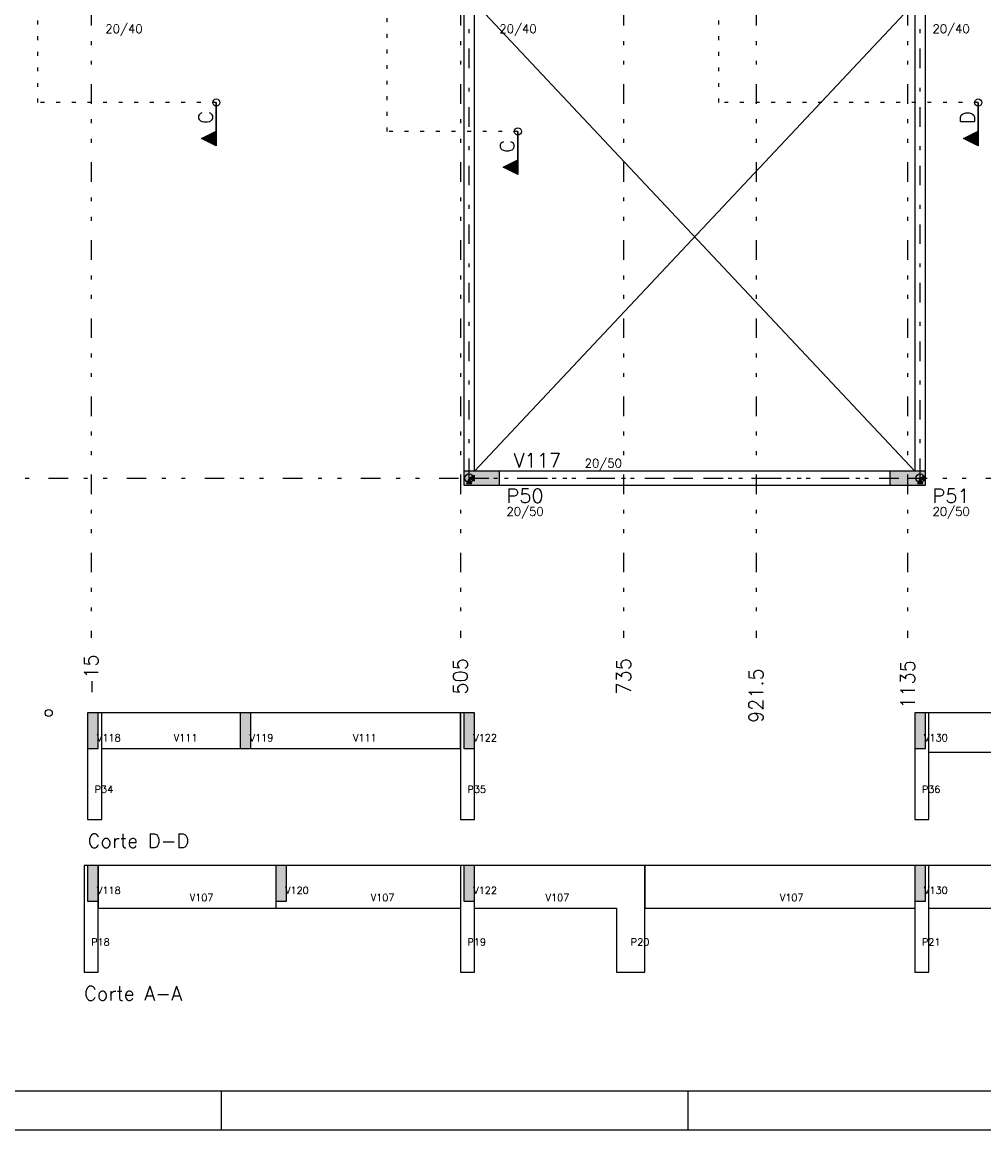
# Model space of a CAD drawing. Extents: x 0 to 119, y 0 to 84.
# Tile 2 of 14: x 16 to 41, y 0 to 28. Entities that reach past the tile are written whole.
import ezdxf

# ---------------------------------------------------------------- set-up
doc = ezdxf.new("R2010")
doc.units = 0
doc.header["$MEASUREMENT"] = 0
for name, pattern in [('ESTILO_TQS_0002', [0.4, 0.1, -0.3]), ('ESTILO_TQS_0003', [1.5, 0.5, -0.4, 0.1, -0.5]), ('ESTILO_TQS_0004', [2, 0.5, -0.4, 0.1, -0.4, 0.1, -0.5])]:
    doc.linetypes.add(name, pattern=pattern)
for name, color, linetype in [('1', 1, 'CONTINUOUS'), ('2', 2, 'CONTINUOUS'), ('3', 3, 'CONTINUOUS'), ('4', 4, 'CONTINUOUS'), ('6', 6, 'CONTINUOUS'), ('8', 8, 'CONTINUOUS'), ('9', 9, 'CONTINUOUS')]:
    doc.layers.add(name, color=color, linetype=linetype)
doc.styles.get("Standard").update_dxf_attribs({"font": 'ROMANS.SHX'})

msp = doc.modelspace()

# ---------------------------------------------------------------- linework, layer by layer
at = {"layer": '1', "linetype": 'ESTILO_TQS_0004'}
for p, q in [((17.66, 80.782), (17.66, 12.6)), ((27.115, 80.782), (27.115, 12.6)), ((31.296, 80.782), (31.296, 12.6)), ((34.687, 80.782), (34.687, 12.6)), ((38.569, 80.782), (38.569, 12.6)), ((12.569, 16.691), (78.533, 16.691))]:
    msp.add_line(p, q, dxfattribs=at)
at = {"layer": '1', "linetype": 'ESTILO_TQS_0003'}
for p, q in [((27.342, 16.691), (27.342, 29.009)), ((38.887, 16.691), (38.887, 29.009)), ((27.342, 16.691), (38.887, 16.691))]:
    msp.add_line(p, q, dxfattribs=at)
at = {"layer": '1', "linetype": 'Continuous'}
for p, q in [((27.66, 16.691), (27.66, 16.691)), ((38.569, 16.691), (38.569, 16.691)), ((21, 0), (21, 1)), ((32.95, 0), (32.95, 1)), ((0, 0), (118.9, 0))]:
    msp.add_line(p, q, dxfattribs=at)
for points in [[(27.206, 28.873), (27.206, 16.873)], [(27.478, 16.873), (27.478, 28.873)], [(38.751, 28.873), (38.751, 16.873)], [(39.024, 16.873), (39.024, 28.873)], [(27.478, 16.623), (27.478, 16.759), (27.342, 16.691), (27.478, 16.623)], [(38.115, 16.873), (28.115, 16.873)], [(39.024, 16.623), (39.024, 16.759), (38.887, 16.691), (39.024, 16.623)], [(27.274, 16.555), (27.41, 16.555), (27.342, 16.691), (27.274, 16.555)], [(28.115, 16.509), (38.115, 16.509)], [(38.819, 16.555), (38.956, 16.555), (38.887, 16.691), (38.819, 16.555)]]:
    msp.add_lwpolyline(points, dxfattribs=at)
for centre, radius in [((20.864, 26.311), 0.0909), ((40.375, 26.311), 0.0909), ((28.587, 25.571), 0.0909), ((27.342, 16.691), 0.109), ((27.342, 16.691), 0.109), ((38.887, 16.691), 0.109), ((38.887, 16.691), 0.109), ((16.573, 10.677), 0.0909)]:
    msp.add_circle(centre, radius, dxfattribs=at)
at = {"layer": '2', "linetype": 'Continuous'}
for p, q in [((27.478, 16.873), (38.751, 28.873)), ((27.478, 28.873), (38.751, 16.873))]:
    msp.add_line(p, q, dxfattribs=at)
at = {"layer": '3', "linetype": 'ESTILO_TQS_0002'}
for p, q in [((16.297, 26.311), (16.297, 78.065)), ((25.238, 25.571), (25.238, 77.934)), ((33.733, 26.311), (33.733, 77.511)), ((20.864, 26.311), (16.297, 26.311)), ((40.375, 26.311), (33.733, 26.311)), ((28.587, 25.571), (25.238, 25.571))]:
    msp.add_line(p, q, dxfattribs=at)
at = {"layer": '3', "linetype": 'Continuous'}
for p, q in [((20.862, 25.208), (20.862, 26.311)), ((20.864, 26.311), (20.864, 25.206)), ((40.374, 25.208), (40.374, 26.311)), ((40.375, 26.311), (40.375, 25.206)), ((20.487, 25.394), (20.862, 25.582)), ((20.49, 25.394), (20.862, 25.58)), ((20.777, 25.251), (20.777, 25.537)), ((20.806, 25.236), (20.806, 25.552)), ((20.835, 25.222), (20.835, 25.566)), ((28.585, 24.468), (28.585, 25.571)), ((28.587, 25.571), (28.587, 24.466)), ((39.998, 25.394), (40.374, 25.582)), ((40.002, 25.394), (40.374, 25.58)), ((40.288, 25.251), (40.288, 25.537)), ((40.317, 25.236), (40.317, 25.552)), ((40.346, 25.222), (40.346, 25.566)), ((20.864, 25.206), (20.487, 25.394)), ((20.862, 25.208), (20.49, 25.394)), ((20.516, 25.381), (20.516, 25.407)), ((20.545, 25.367), (20.545, 25.421)), ((20.574, 25.352), (20.574, 25.436)), ((20.603, 25.338), (20.603, 25.45)), ((20.632, 25.323), (20.632, 25.465)), ((20.661, 25.309), (20.661, 25.479)), ((20.69, 25.294), (20.69, 25.494)), ((20.719, 25.28), (20.719, 25.508)), ((20.748, 25.265), (20.748, 25.523)), ((40.375, 25.206), (39.998, 25.394)), ((40.374, 25.208), (40.002, 25.394)), ((40.027, 25.381), (40.027, 25.407)), ((40.056, 25.367), (40.056, 25.421)), ((40.085, 25.352), (40.085, 25.436)), ((40.114, 25.338), (40.114, 25.45)), ((40.143, 25.323), (40.143, 25.465)), ((40.173, 25.309), (40.172, 25.479)), ((40.201, 25.294), (40.201, 25.494)), ((40.23, 25.28), (40.23, 25.508)), ((40.259, 25.265), (40.259, 25.523)), ((28.21, 24.654), (28.585, 24.842)), ((28.213, 24.654), (28.585, 24.84)), ((28.297, 24.613), (28.297, 24.696)), ((28.326, 24.598), (28.326, 24.711)), ((28.355, 24.584), (28.355, 24.725)), ((28.384, 24.569), (28.384, 24.74)), ((28.413, 24.555), (28.413, 24.754)), ((28.442, 24.54), (28.442, 24.769)), ((28.471, 24.526), (28.471, 24.783)), ((28.5, 24.511), (28.5, 24.798)), ((28.529, 24.497), (28.529, 24.812)), ((28.558, 24.482), (28.558, 24.827)), ((28.587, 24.466), (28.21, 24.654)), ((28.585, 24.468), (28.213, 24.654)), ((28.239, 24.642), (28.239, 24.667)), ((28.268, 24.627), (28.268, 24.682))]:
    msp.add_line(p, q, dxfattribs=at)
for points in [[(20.862, 25.208), (20.49, 25.394), (20.862, 25.58), (20.862, 25.208)], [(40.374, 25.208), (40.002, 25.394), (40.374, 25.58), (40.374, 25.208)], [(28.585, 24.468), (28.213, 24.654), (28.585, 24.84), (28.585, 24.468)]]:
    msp.add_lwpolyline(points, dxfattribs=at)
at = {"layer": '6', "linetype": 'Continuous'}
for p, q in [((17.569, 10.677), (17.569, 9.768)), ((17.842, 10.677), (17.569, 10.677)), ((17.842, 10.075), (17.842, 10.677)), ((17.933, 10.677), (17.842, 10.677)), ((21.478, 10.677), (17.933, 10.677)), ((17.933, 7.95), (17.933, 10.677)), ((21.478, 10.677), (21.478, 9.768)), ((21.751, 10.677), (21.478, 10.677)), ((27.115, 10.677), (21.751, 10.677)), ((21.751, 10.145), (21.751, 10.677)), ((27.115, 9.768), (27.115, 10.677)), ((27.115, 10.677), (27.115, 7.95)), ((27.206, 10.677), (27.115, 10.677)), ((27.206, 10.677), (27.206, 9.768)), ((27.478, 10.677), (27.206, 10.677)), ((27.478, 9.88), (27.478, 10.677)), ((27.478, 7.95), (27.478, 10.677)), ((38.751, 10.677), (38.751, 9.768)), ((39.024, 10.677), (38.751, 10.677)), ((38.751, 10.677), (38.751, 7.95)), ((39.024, 10.136), (39.024, 10.677)), ((39.115, 10.677), (39.024, 10.677)), ((42.478, 10.677), (39.115, 10.677)), ((39.115, 7.95), (39.115, 10.677)), ((17.842, 9.768), (17.842, 10.075)), ((21.751, 9.768), (21.751, 10.145)), ((39.024, 9.768), (39.024, 10.136)), ((17.569, 9.768), (17.754, 9.768)), ((17.569, 9.768), (17.569, 7.95)), ((17.754, 9.768), (17.842, 9.768)), ((17.933, 9.768), (21.478, 9.768)), ((21.478, 9.768), (21.633, 9.768)), ((21.615, 9.768), (21.633, 9.768)), ((21.633, 9.768), (21.751, 9.768)), ((21.751, 9.768), (27.115, 9.768)), ((27.206, 9.768), (27.445, 9.768)), ((27.445, 9.768), (27.478, 9.768)), ((27.478, 9.768), (27.478, 9.88)), ((38.751, 9.768), (38.919, 9.768)), ((38.919, 9.768), (39.024, 9.768)), ((39.115, 9.677), (42.478, 9.677)), ((17.569, 7.95), (17.933, 7.95)), ((27.115, 7.95), (27.478, 7.95)), ((38.751, 7.95), (39.115, 7.95)), ((17.478, 6.768), (17.478, 4.041)), ((17.569, 6.768), (17.478, 6.768)), ((17.569, 6.768), (17.569, 5.859)), ((17.842, 6.768), (17.569, 6.768)), ((17.842, 6.343), (17.842, 6.768)), ((17.842, 6.768), (17.842, 5.677)), ((22.387, 6.768), (17.842, 6.768)), ((17.842, 4.041), (17.842, 6.768)), ((22.387, 6.768), (22.387, 5.859)), ((22.66, 6.768), (22.387, 6.768)), ((27.115, 6.768), (22.66, 6.768)), ((22.66, 6.339), (22.66, 6.768)), ((27.115, 6.768), (27.115, 4.041)), ((27.206, 6.768), (27.115, 6.768)), ((27.206, 6.768), (27.206, 5.859)), ((27.478, 6.768), (27.206, 6.768)), ((31.115, 6.768), (27.478, 6.768)), ((27.478, 6.343), (27.478, 6.768)), ((27.478, 4.041), (27.478, 6.768)), ((31.842, 6.768), (31.115, 6.768)), ((31.842, 6.768), (31.842, 5.677)), ((38.751, 6.768), (31.842, 6.768)), ((31.842, 4.041), (31.842, 6.768)), ((38.751, 6.768), (38.751, 5.859)), ((39.024, 6.768), (38.751, 6.768)), ((38.751, 6.768), (38.751, 4.041)), ((39.024, 6.343), (39.024, 6.768)), ((39.115, 6.768), (39.024, 6.768)), ((41.896, 6.768), (39.115, 6.768)), ((39.115, 4.041), (39.115, 6.768)), ((17.842, 5.859), (17.842, 6.343)), ((22.66, 5.859), (22.66, 6.339)), ((27.478, 5.859), (27.478, 6.343)), ((39.024, 5.859), (39.024, 6.343)), ((17.569, 5.859), (17.697, 5.859)), ((17.697, 5.859), (17.842, 5.859)), ((17.842, 5.677), (22.387, 5.677)), ((22.387, 5.859), (22.387, 5.677)), ((22.387, 5.859), (22.516, 5.859)), ((22.387, 5.677), (22.524, 5.677)), ((22.516, 5.859), (22.66, 5.859)), ((22.524, 5.677), (22.66, 5.677)), ((22.66, 5.677), (27.115, 5.677)), ((27.206, 5.859), (27.333, 5.859)), ((27.333, 5.859), (27.478, 5.859)), ((27.478, 5.677), (31.115, 5.677)), ((31.115, 5.677), (31.115, 4.041)), ((31.842, 5.677), (38.751, 5.677)), ((38.751, 5.859), (38.879, 5.859)), ((38.879, 5.859), (39.024, 5.859)), ((39.115, 5.677), (41.896, 5.677)), ((17.478, 4.041), (17.842, 4.041)), ((27.115, 4.041), (27.478, 4.041)), ((31.115, 4.041), (31.842, 4.041)), ((38.751, 4.041), (39.115, 4.041))]:
    msp.add_line(p, q, dxfattribs=at)
for points in [[(28.115, 16.509), (28.115, 16.873), (27.206, 16.873), (27.206, 16.509), (28.115, 16.509)], [(39.024, 16.509), (39.024, 16.873), (38.115, 16.873), (38.115, 16.509), (39.024, 16.509)]]:
    msp.add_lwpolyline(points, dxfattribs=at)
at = {"layer": '8', "linetype": 'Continuous'}
msp.add_line((2.5, 1), (117.9, 1), dxfattribs=at)
at = {"layer": '9', "linetype": 'Continuous'}
for points in [[(28.115, 16.509), (28.115, 16.873), (27.206, 16.873)], [(28.115, 16.509), (27.206, 16.873), (27.206, 16.509)], [(27.478, 16.623), (27.478, 16.759), (27.342, 16.691)], [(39.024, 16.509), (39.024, 16.873), (38.115, 16.873)], [(39.024, 16.509), (38.115, 16.873), (38.115, 16.509)], [(39.024, 16.623), (39.024, 16.759), (38.887, 16.691)], [(28.115, 16.509), (27.206, 16.509), (28.115, 16.509)], [(27.274, 16.555), (27.41, 16.555), (27.342, 16.691)], [(27.274, 16.555), (27.342, 16.691), (27.274, 16.555)], [(27.478, 16.623), (27.342, 16.691), (27.478, 16.623)], [(39.024, 16.509), (38.115, 16.509), (39.024, 16.509)], [(38.819, 16.555), (38.956, 16.555), (38.887, 16.691)], [(38.819, 16.555), (38.887, 16.691), (38.819, 16.555)], [(39.024, 16.623), (38.887, 16.691), (39.024, 16.623)], [(17.569, 10.677), (17.569, 10.384), (17.569, 9.768)], [(17.569, 10.677), (17.569, 9.768), (17.754, 9.768)], [(17.569, 10.677), (17.754, 9.768), (17.842, 9.768)], [(17.569, 10.677), (17.842, 9.768), (17.842, 10.075)], [(17.569, 10.677), (17.842, 10.075), (17.842, 10.677)], [(17.569, 10.677), (17.842, 10.677), (17.754, 10.677)], [(17.569, 10.677), (17.754, 10.677), (17.569, 10.677)], [(21.478, 10.677), (21.478, 10.284), (21.478, 9.768)], [(21.478, 10.677), (21.478, 9.768), (21.633, 9.768)], [(21.478, 10.677), (21.633, 9.768), (21.751, 9.768)], [(21.478, 10.677), (21.751, 9.768), (21.751, 10.145)], [(21.478, 10.677), (21.751, 10.145), (21.751, 10.677)], [(21.478, 10.677), (21.751, 10.677), (21.633, 10.677)], [(21.478, 10.677), (21.633, 10.677), (21.478, 10.677)], [(27.206, 10.677), (27.206, 10.564), (27.206, 9.768)], [(27.206, 10.677), (27.206, 9.768), (27.445, 9.768)], [(27.206, 10.677), (27.445, 9.768), (27.478, 9.768)], [(27.206, 10.677), (27.478, 9.768), (27.478, 9.88)], [(27.206, 10.677), (27.478, 9.88), (27.478, 10.677)], [(27.206, 10.677), (27.478, 10.677), (27.445, 10.677)], [(27.206, 10.677), (27.445, 10.677), (27.206, 10.677)], [(38.751, 10.677), (38.751, 10.329), (38.751, 9.768)], [(38.751, 10.677), (38.751, 9.768), (38.919, 9.768)], [(38.751, 10.677), (38.919, 9.768), (39.024, 9.768)], [(38.751, 10.677), (39.024, 9.768), (39.024, 10.136)], [(38.751, 10.677), (39.024, 10.136), (39.024, 10.677)], [(38.751, 10.677), (39.024, 10.677), (38.919, 10.677)], [(38.751, 10.677), (38.919, 10.677), (38.751, 10.677)], [(17.569, 6.768), (17.569, 6.284), (17.569, 5.859)], [(17.569, 6.768), (17.569, 5.859), (17.697, 5.859)], [(17.569, 6.768), (17.697, 5.859), (17.842, 5.859)], [(17.569, 6.768), (17.842, 5.859), (17.842, 6.343)], [(17.569, 6.768), (17.842, 6.343), (17.842, 6.768)], [(17.569, 6.768), (17.842, 6.768), (17.697, 6.768)], [(17.569, 6.768), (17.697, 6.768), (17.569, 6.768)], [(22.387, 6.768), (22.387, 6.287), (22.387, 5.859)], [(22.387, 6.768), (22.387, 5.859), (22.516, 5.859)], [(22.387, 6.768), (22.516, 5.859), (22.66, 5.859)], [(22.387, 6.768), (22.66, 5.859), (22.66, 6.339)], [(22.387, 6.768), (22.66, 6.339), (22.66, 6.768)], [(22.387, 6.768), (22.66, 6.768), (22.516, 6.768)], [(22.387, 6.768), (22.516, 6.768), (22.387, 6.768)], [(27.206, 6.768), (27.206, 6.284), (27.206, 5.859)], [(27.206, 6.768), (27.206, 5.859), (27.333, 5.859)], [(27.206, 6.768), (27.333, 5.859), (27.478, 5.859)], [(27.206, 6.768), (27.478, 5.859), (27.478, 6.343)], [(27.206, 6.768), (27.478, 6.343), (27.478, 6.768)], [(27.206, 6.768), (27.478, 6.768), (27.333, 6.768)], [(27.206, 6.768), (27.333, 6.768), (27.206, 6.768)], [(38.751, 6.768), (38.751, 6.284), (38.751, 5.859)], [(38.751, 6.768), (38.751, 5.859), (38.879, 5.859)], [(38.751, 6.768), (38.879, 5.859), (39.024, 5.859)], [(38.751, 6.768), (39.024, 5.859), (39.024, 6.343)], [(38.751, 6.768), (39.024, 6.343), (39.024, 6.768)], [(38.751, 6.768), (39.024, 6.768), (38.879, 6.768)], [(38.751, 6.768), (38.879, 6.768), (38.751, 6.768)]]:
    msp.add_solid(points, dxfattribs=at)

# ---------------------------------------------------------------- texts
at = {"layer": '1', "linetype": 'Continuous'}
for s, p in [('505', (27.296, 11.146)), ('735', (31.478, 11.146)), ('-15', (17.842, 11.146)), ('1135', (38.751, 10.782)), ('921.5', (34.869, 10.419))]:
    msp.add_text(s, height=0.3636, rotation=90, dxfattribs=at).set_placement(p)
for s, p in [('V118', (17.807, 9.95)), ('V111', (19.774, 9.95)), ('V119', (21.716, 9.95)), ('V111', (24.365, 9.95)), ('V122', (27.443, 9.95)), ('V130', (38.988, 9.95)), ('P34', (17.751, 8.631)), ('P35', (27.296, 8.631)), ('P36', (38.933, 8.631)), ('V118', (17.807, 6.041)), ('V107', (20.183, 5.859)), ('V120', (22.625, 6.041)), ('V107', (24.819, 5.859)), ('V122', (27.443, 6.041)), ('V107', (29.296, 5.859)), ('V107', (35.296, 5.859)), ('V130', (38.988, 6.041)), ('P18', (17.66, 4.722)), ('P19', (27.296, 4.722)), ('P20', (31.478, 4.722)), ('P21', (38.933, 4.722))]:
    msp.add_text(s, height=0.1818, dxfattribs=at).set_placement(p)
at = {"layer": '3', "linetype": 'Continuous'}
for s, height, p in [('20/40', 0.2182, (18.024, 28.091)), ('20/40', 0.2182, (28.115, 28.091)), ('20/40', 0.2182, (39.206, 28.091)), ('20/50', 0.2182, (30.296, 16.964)), ('20/50', 0.2182, (28.296, 15.728)), ('20/50', 0.2182, (39.206, 15.728)), ('Corte D-D', 0.3636, (17.569, 7.222)), ('Corte A-A', 0.3636, (17.478, 3.313))]:
    msp.add_text(s, height=height, dxfattribs=at).set_placement(p)
for s, p in [('C', (20.773, 25.766)), ('D', (40.284, 25.766)), ('C', (28.496, 25.026))]:
    msp.add_text(s, height=0.364, rotation=90, dxfattribs=at).set_placement(p)
at = {"layer": '4', "linetype": 'Continuous'}
msp.add_text('V117', height=0.3636, dxfattribs=at).set_placement((28.478, 16.964))
at = {"layer": '6', "linetype": 'Continuous'}
for s, p in [('P50', (28.296, 16.055)), ('P51', (39.206, 16.055))]:
    msp.add_text(s, height=0.3636, dxfattribs=at).set_placement(p)

doc.saveas('drawing.dxf')
